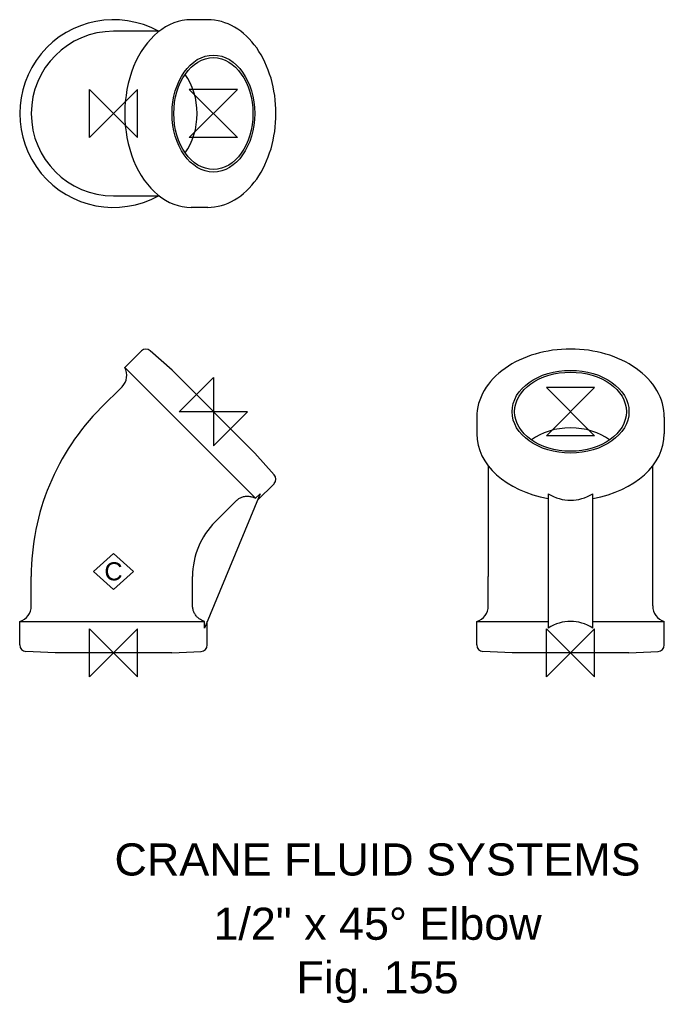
# Model space of a CAD drawing. Extents: x -15 to 86, y -55 to 99.
import ezdxf

# ---------------------------------------------------------------- set-up
doc = ezdxf.new("R2010")
doc.units = 0
doc.header["$MEASUREMENT"] = 0
doc.layers.get('0').update_dxf_attribs({"linetype": 'CONTINUOUS'})
for name, color, linetype in [('DETAIL', 2, 'CONTINUOUS'), ('ORIGIN', 6, 'CONTINUOUS'), ('SYMBOL', 3, 'CONTINUOUS')]:
    doc.layers.add(name, color=color, linetype=linetype)
doc.layers.add('TEXT', color=7, linetype='CONTINUOUS', lineweight=13)
doc.styles.add('fastrack', font='ARIAL.TTF')

# ---------------------------------------------------------------- blocks, each defined once
blk = doc.blocks.new('ZPO')
at = {"layer": 'ORIGIN'}
for p, q in [((-20, 20), (20, -20)), ((20, 20), (-20, -20)), ((-20, -20), (-20, 20)), ((20, -20), (20, 20))]:
    blk.add_line(p, q, dxfattribs=at)
blk = doc.blocks.new('C Symbol')
at = {"layer": 'SYMBOL'}
for p, q in [((-10, 0), (0, 9)), ((0, 9), (10, 0)), ((0, -9), (-10, 0)), ((10, 0), (0, -9))]:
    blk.add_line(p, q, dxfattribs=at)
at = {"layer": 'SYMBOL', "insert": (0, 0), "char_height": 9, "attachment_point": 5, "style": 'fastrack'}
blk.add_mtext('C', dxfattribs=at)

msp = doc.modelspace()

# ---------------------------------------------------------------- linework, layer by layer
at = {"layer": 'DETAIL'}
for p, q in [((14.67, 98.52), (12.08, 98.52)), ((7.12, 96.72), (0, 96.72)), ((0, 71.12), (7.12, 71.12)), ((14.67, 69.32), (12.08, 69.32)), ((4.35, 46.98), (1.76, 44.39)), ((9.11, 43.97), (5.72, 47.02)), ((22.1, 24.05), (1.76, 44.39)), ((9.11, 43.97), (21.98, 31.1)), ((-1.92, 38.17), (1.33, 41.42)), ((56.54, 36.66), (56.54, 34.07)), ((85.74, 36.66), (85.74, 34.07)), ((21.98, 31.1), (25.03, 27.71)), ((58.34, 29.1), (58.34, 11.9)), ((83.94, 11.9), (83.94, 29.1)), ((25, 26.33), (22.41, 23.74)), ((22.83, 24.77), (14.17, 3.87)), ((22.1, 24.05), (22.83, 24.77)), ((67.64, 24.77), (67.64, 3.87)), ((74.64, 3.87), (74.64, 24.77)), ((15.84, 20.41), (19.09, 23.66)), ((-12.8, 7.3), (-12.8, 11.9)), ((12.31, 7.3), (12.31, 11.9)), ((58.34, 7.3), (58.34, 11.9)), ((83.94, 7.3), (83.94, 11.9)), ((-14.6, 4.9), (14.17, 4.9)), ((-14.6, 1.24), (-14.6, 4.9)), ((14.17, 3.87), (14.17, 4.9)), ((14.6, 1.24), (14.6, 4.9)), ((56.54, 4.9), (67.64, 4.9)), ((56.54, 1.24), (56.54, 4.9)), ((74.64, 4.9), (85.74, 4.9)), ((85.74, 1.24), (85.74, 4.9)), ((-9.1, 0), (-13.65, 0.24)), ((9.1, 0), (-9.1, 0)), ((9.1, 0), (13.65, 0.24)), ((62.04, 0), (57.49, 0.24)), ((80.24, 0), (62.04, 0)), ((80.24, 0), (84.79, 0.24))]:
    msp.add_line(p, q, dxfattribs=at)
at = {"layer": 'DETAIL', "flags": 128}
for points in [[(14.67, 69.32), (15.21, 69.34), (15.75, 69.4), (16.29, 69.49), (16.82, 69.62), (17.34, 69.79), (17.86, 69.99), (18.36, 70.23), (18.86, 70.5), (19.34, 70.8), (19.81, 71.13), (20.26, 71.5), (20.7, 71.89), (21.12, 72.31), (21.53, 72.76), (21.92, 73.23), (22.29, 73.73), (22.64, 74.25), (22.97, 74.79), (23.28, 75.36), (23.57, 75.94), (23.84, 76.54), (24.09, 77.16), (24.31, 77.79), (24.52, 78.44), (24.7, 79.1), (24.85, 79.77), (24.98, 80.44), (25.09, 81.13), (25.18, 81.82), (25.24, 82.52), (25.28, 83.22), (25.29, 83.92), (25.28, 84.63), (25.24, 85.33), (25.18, 86.02), (25.09, 86.72), (24.98, 87.4), (24.85, 88.08), (24.7, 88.75), (24.52, 89.41), (24.31, 90.06), (24.09, 90.69), (23.84, 91.31), (23.57, 91.91), (23.28, 92.49), (22.97, 93.05), (22.64, 93.6), (22.29, 94.12), (21.92, 94.62), (21.53, 95.09), (21.12, 95.54), (20.7, 95.96), (20.26, 96.35), (19.81, 96.72), (19.34, 97.05), (18.86, 97.35), (18.36, 97.62), (17.86, 97.86), (17.34, 98.06), (16.82, 98.23), (16.29, 98.36), (15.75, 98.45), (15.21, 98.5), (14.67, 98.52)], [(85.74, 36.66), (85.72, 37.2), (85.67, 37.74), (85.57, 38.27), (85.44, 38.8), (85.28, 39.33), (85.08, 39.84), (84.84, 40.35), (84.57, 40.84), (84.27, 41.32), (83.93, 41.79), (83.57, 42.25), (83.18, 42.69), (82.76, 43.11), (82.31, 43.52), (81.83, 43.9), (81.34, 44.27), (80.81, 44.63), (80.27, 44.96), (79.71, 45.27), (79.12, 45.56), (78.52, 45.83), (77.91, 46.07), (77.27, 46.3), (76.63, 46.5), (75.97, 46.68), (75.3, 46.84), (74.62, 46.97), (73.93, 47.08), (73.24, 47.16), (72.54, 47.23), (71.84, 47.26), (71.14, 47.27), (70.44, 47.26), (69.74, 47.23), (69.04, 47.16), (68.35, 47.08), (67.66, 46.97), (66.98, 46.84), (66.31, 46.68), (65.66, 46.5), (65.01, 46.3), (64.38, 46.07), (63.76, 45.83), (63.16, 45.56), (62.58, 45.27), (62.01, 44.96), (61.47, 44.63), (60.95, 44.27), (60.45, 43.9), (59.98, 43.52), (59.53, 43.11), (59.11, 42.69), (58.71, 42.25), (58.35, 41.79), (58.02, 41.32), (57.71, 40.84), (57.44, 40.35), (57.21, 39.84), (57.01, 39.33), (56.84, 38.8), (56.71, 38.27), (56.62, 37.74), (56.56, 37.2), (56.54, 36.66)], [(19.09, 23.66), (19.19, 23.75), (19.29, 23.84), (19.4, 23.92), (19.52, 24), (19.64, 24.07), (19.76, 24.14), (19.88, 24.19), (20, 24.24), (20.13, 24.28), (20.26, 24.31), (20.4, 24.34), (20.54, 24.36), (20.68, 24.37), (20.81, 24.38), (20.94, 24.38), (21.07, 24.37), (21.21, 24.35), (21.35, 24.32), (21.48, 24.29), (21.61, 24.26), (21.74, 24.21), (21.86, 24.16), (21.98, 24.11), (22.1, 24.05)], [(14.17, 4.9), (14.04, 4.94), (13.92, 4.99), (13.8, 5.04), (13.68, 5.1), (13.56, 5.17), (13.44, 5.24), (13.33, 5.32), (13.22, 5.4), (13.12, 5.49), (13.02, 5.58), (12.93, 5.68), (12.85, 5.79), (12.76, 5.9), (12.69, 6.01), (12.61, 6.13), (12.55, 6.25), (12.5, 6.37), (12.45, 6.49), (12.41, 6.62), (12.38, 6.76), (12.35, 6.9), (12.33, 7.03), (12.32, 7.17), (12.31, 7.3)]]:
    msp.add_lwpolyline(points, dxfattribs=at)
at = {"layer": 'DETAIL'}
for centre, radius, start, end in [((0, 83.92), 14.6, 61.2483, 298.7517), ((0, 83.92), 12.8, 90, 270), ((5.06, 46.27), 1, 48, 135), ((-0.43, 43.19), 2.5, 315, 28.7398), ((24.35, 11.9), 37.15, 135, 180), ((24.29, 27.04), 1, 315, 42), ((24.35, 11.9), 12.04, 135, 180), ((-15.3, 7.3), 2.5, 286.2602, 0), ((55.84, 7.3), 2.5, 286.2602, 0), ((86.44, 7.3), 2.5, 180, 253.7398), ((-13.6, 1.24), 1, 180, 267), ((13.6, 1.24), 1, 273, 0), ((57.54, 1.24), 1, 180, 267), ((84.74, 1.24), 1, 273, 0)]:
    msp.add_arc(centre, radius, start, end, dxfattribs=at)
for centre, major_axis, ratio, start_param, end_param in [((12.08, 83.92), (0, 14.6), 0.707107, 0, 3.141593), ((7.13, 83.92), (0, 8.33), 0.707107, 4.711551, 5.532015), ((7.13, 83.92), (0, 8.33), 0.707107, 3.892763, 4.711551), ((71.14, 34.07), (-14.6, 0), 0.707107, 0, 1.328713), ((71.14, 29.12), (-8.33, 0), 0.707107, 4.712389, 5.532015), ((71.14, 29.12), (-8.33, 0), 0.707107, 3.892763, 4.712389), ((71.14, 34.07), (14.6, 0), 0.707107, 4.954473, 6.283185), ((71.14, 58.99), (0, -35.25), 0.414214, 6.041102, 6.525269), ((71.14, -30.35), (0, -35.25), 0.414214, 2.899509, 3.383676)]:
    msp.add_ellipse(centre, major_axis=major_axis, ratio=ratio, start_param=start_param, end_param=end_param, dxfattribs=at)
for centre, major_axis in [((15.55, 83.92), (0, -9.1)), ((15.55, 83.92), (0, -8.7)), ((71.14, 37.53), (-9.1, 0)), ((71.14, 37.53), (-8.7, 0))]:
    msp.add_ellipse(centre, major_axis=major_axis, ratio=0.707107, dxfattribs=at)

# ---------------------------------------------------------------- block references
at = {"xscale": 0.3125, "yscale": 0.3125, "zscale": 0.3125}
msp.add_blockref('C Symbol', (0, 12.67), dxfattribs=at)
at = {"layer": 'ORIGIN', "xscale": 0.1875, "yscale": 0.1875, "zscale": 0.1875}
for p in [(0, 83.92), (0, 0), (71.14, 0)]:
    msp.add_blockref('ZPO', p, dxfattribs=at)
at = {"layer": 'ORIGIN', "zscale": 0.1875}
for p, xscale, yscale, rotation in [((15.55, 83.92), 0.1875, 0.1875, 90), ((15.55, 37.53), 0.1875000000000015, 0.1875000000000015, 315), ((71.14, 37.53), 0.1875, 0.1875, 90)]:
    msp.add_blockref('ZPO', p, dxfattribs=dict(at, xscale=xscale, yscale=yscale, rotation=rotation))

# ---------------------------------------------------------------- texts
at = {"layer": 'TEXT', "char_height": 5, "attachment_point": 2, "style": 'fastrack'}
for s, insert in [('CRANE FLUID SYSTEMS', (41.1, -29.64)), ('\\A1;1/2" x 45%%D Elbow\\PFig. 155', (41.1, -39.64))]:
    msp.add_mtext(s, dxfattribs=dict(at, insert=insert))

doc.saveas('drawing.dxf')
